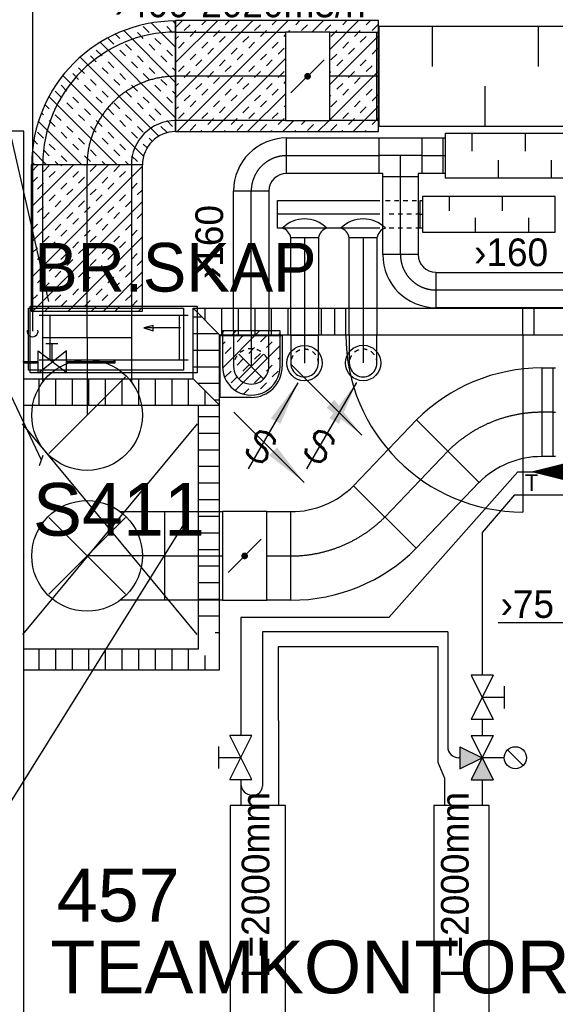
# Model space of a CAD drawing. Header units: millimetres. Extents: x 0 to 83130, y 0 to 53088.
# Tile 3 of 105: x 12462 to 14881, y 8595 to 13042. Entities that reach past the tile are written whole.
import ezdxf
from ezdxf.enums import TextEntityAlignment as Align

# ---------------------------------------------------------------- set-up
doc = ezdxf.new("R2010")
doc.units = ezdxf.units.MM
doc.header["$LTSCALE"] = 50
doc.header["$MEASUREMENT"] = 0
doc.header["$PDMODE"] = 1
for name, pattern in [('2V-CENT', [23, 20, -1.5, 0, -1.5]), ('V-GOMD', [0.8, 0.4, -0.4]), ('V-KU', [2, 1, 1]), ('V-KV', [2, 1, 1]), ('V-V', [2, 1, 1])]:
    doc.linetypes.add(name, pattern=pattern)
doc.layers.get('0').update_dxf_attribs({"linetype": 'CONTINUOUS'})
for name, color, linetype in [('20604A200D001$0$832 Rominfo', 7, 'CONTINUOUS'), ('20604A200D001$0$A12-HEL4', 251, 'CONTINUOUS'), ('20604A200D001$0$A24-HEL1', 251, 'CONTINUOUS'), ('20604A200D001$0$A24-HEL2', 251, 'CONTINUOUS'), ('20604A200D001$0$A24-SKR1', 251, 'CONTINUOUS'), ('20604A200D001$0$ATXT-HEL1', 7, 'CONTINUOUS'), ('V060-', 3, 'CONTINUOUS'), ('V061-', 1, 'CONTINUOUS'), ('V070-', 3, 'CONTINUOUS'), ('V080', 1, 'CONTINUOUS'), ('V080-', 3, 'CONTINUOUS'), ('V081', 1, 'CONTINUOUS'), ('V091-', 1, 'CONTINUOUS'), ('V110', 1, 'CONTINUOUS'), ('V110-', 6, 'CONTINUOUS'), ('V111', 3, 'CONTINUOUS'), ('V111-', 1, 'CONTINUOUS'), ('xref', 7, 'CONTINUOUS')]:
    doc.layers.add(name, color=color, linetype=linetype)
doc.styles.add('20604A200D001$0$Arial', font='arial.ttf', dxfattribs={"height": 238.125})
doc.styles.add('20604A200D001$0$Standard', font='txt')
doc.styles.add('FISO', font='fiso')
doc.styles.add('ISO', font='ISO')
doc.styles.add('SIMPLEX', font='SIMPLEX')

# ---------------------------------------------------------------- blocks, each defined once
blk = doc.blocks.new('CBOJ90_PB', base_point=(86107, 31352))
at = {"color": 0, "linetype": 'ByBlock'}
blk.add_arc((86106, 31353), 1, 270, 360, dxfattribs=at)
blk = doc.blocks.new('KBOJ90_PB', base_point=(86107, 31352))
at = {"color": 0, "linetype": 'ByBlock'}
for p, q in [((86106.5, 31353), (86107.5, 31353)), ((86106, 31352.5), (86106, 31351.5))]:
    blk.add_line(p, q, dxfattribs=at)
for radius in [1.5, 0.5]:
    blk.add_arc((86106, 31353), radius, 270, 360, dxfattribs=at)
blk = doc.blocks.new('3BOJ90_PB', base_point=(86107, 31352))
for p in [(86107, 31353), (86106, 31352)]:
    blk.add_point(p)
at = {"color": 1, "linetype": '2V-CENT'}
blk.add_blockref('CBOJ90_PB', (86107, 31352), dxfattribs=at)
at = {"color": 0, "linetype": 'ByBlock'}
blk.add_blockref('KBOJ90_PB', (86107, 31352), dxfattribs=at)
at = {"style": 'ISO', "flags": 3}
blk.add_attdef('0', (86107, 31352), '', height=1, dxfattribs=at)
blk = doc.blocks.new('A504')
at = {"color": 0}
for p, q in [((-378.8, -15.3), (375.3, -15.3)), ((-378.8, -317), (-378.8, -15.3)), ((339.2, -115.3), (208.5, -14.7)), ((211.2, -115), (338.4, -14.3)), ((211.2, -17.1), (211.2, -115)), ((339.2, -14.7), (339.2, -115.3)), ((375.3, -15.3), (375.3, -317)), ((-338.6, -72.7), (335, -72.7)), ((-298.4, -72.7), (-298.4, -273.9)), ((-6.1, -73.1), (-6.1, -59.1)), ((-6.1, -59.1), (211.2, -59.1)), ((-1.8, -72.7), (-1.8, -64.7)), ((-1.8, -64.7), (211.2, -64.7)), ((275.8, -67.5), (275.8, -145.8)), ((284.8, -72.7), (284.8, -273.9)), ((338.4, -59.1), (406.9, -59.1)), ((338.4, -64.7), (408.9, -64.7)), ((250.3, -145.8), (305.1, -145.8)), ((-303.7, -218.5), (-137.3, -218.5)), ((-137.3, -218.5), (-180.4, -204.6)), ((-180.4, -204.6), (-180.4, -229.7)), ((-180.4, -229.7), (-137.3, -218.5)), ((-338.6, -273.9), (335, -273.9)), ((375.3, -317), (-378.8, -317))]:
    blk.add_line(p, q, dxfattribs=at)
blk = doc.blocks.new('V420', base_point=(455, 404.5))
blk.add_line((455, 404.5), (464, 404.5))
blk.add_solid([(455, 404.5), (459, 405), (459, 404)])
blk = doc.blocks.new('V421', base_point=(455.5, 404.5))
at = {"rotation": 180}
blk.add_blockref('V420', (464.5, 404.5), dxfattribs=at)
blk = doc.blocks.new('TLCG90', base_point=(0, 5))
at = {"color": 1, "linetype": 'V-GOMD'}
for p, q in [((-0.346, 5.346), (0.346, 4.654)), ((-0.346, 4.654), (0.346, 5.346))]:
    blk.add_line(p, q, dxfattribs=at)
blk = doc.blocks.new('CBOJ90_NB', base_point=(86107.402, 31352.24))
at = {"color": 0, "linetype": 'ByBlock'}
blk.add_line((86106.402, 31352.24), (86107.402, 31352.24), dxfattribs=at)
blk = doc.blocks.new('CTXK_A', base_point=(16255, 22602.5))
at = {"color": 0, "linetype": 'ByBlock'}
blk.add_line((16255.5, 22602.5), (16255, 22602.5), dxfattribs=at)
blk = doc.blocks.new('KTXK_A', base_point=(16255, 22602.5))
at = {"color": 0, "linetype": 'ByBlock'}
for p, q in [((16255, 22603), (16255.5, 22603)), ((16255.5, 22603), (16255.5, 22602)), ((16255.5, 22602), (16255, 22602))]:
    blk.add_line(p, q, dxfattribs=at)
blk = doc.blocks.new('3TXK_A', base_point=(16255, 22602.5))
blk.add_point((16255.5, 22602.5))
at = {"color": 0, "linetype": 'ByBlock'}
blk.add_blockref('KTXK_A', (16255, 22602.5), dxfattribs=at)
at = {"color": 1, "linetype": '2V-CENT'}
blk.add_blockref('CTXK_A', (16255, 22602.5), dxfattribs=at)
at = {"style": 'ISO', "flags": 3}
blk.add_attdef('0', (16255, 22602.5), '', height=1, dxfattribs=at)
blk = doc.blocks.new('CTK_S', base_point=(16255, 22600))
at = {"color": 0, "linetype": 'ByBlock'}
blk.add_line((16255.5, 22600), (16255, 22600), dxfattribs=at)
blk = doc.blocks.new('KTK_S', base_point=(16255, 22600))
at = {"color": 0, "linetype": 'ByBlock'}
blk.add_circle((16255, 22600), 0.5, dxfattribs=at)
blk = doc.blocks.new('3TK_S', base_point=(16255, 22600))
at = {"color": 0, "linetype": 'ByBlock'}
blk.add_blockref('KTK_S', (16255, 22600), dxfattribs=at)
at = {"color": 1, "linetype": '2V-CENT'}
blk.add_blockref('CTK_S', (16255, 22600), dxfattribs=at)
at = {"style": 'ISO', "flags": 3}
blk.add_attdef('0', (16255, 22600), '', height=1, dxfattribs=at)
blk = doc.blocks.new('FLC90', base_point=(0, 5))
at = {"color": 1}
blk.add_line((-0.3462, 4.6538), (0.3462, 5.3462), dxfattribs=at)
blk = doc.blocks.new('TLC90', base_point=(0, 4))
at = {"color": 1}
for p, q in [((-0.3462, 4.3462), (0.3462, 3.6538)), ((-0.3462, 3.6538), (0.3462, 4.3462))]:
    blk.add_line(p, q, dxfattribs=at)
blk = doc.blocks.new('CBOJ45_P', base_point=(16236.061, 22619.837))
at = {"color": 0, "linetype": 'ByBlock'}
blk.add_arc((16235.44, 22621.337, 0.686), 1.5, 270, 315, dxfattribs=at)
blk = doc.blocks.new('KBOJ45_P', base_point=(16236.061, 22619.837))
at = {"color": 0, "linetype": 'ByBlock'}
for p, q in [((16236.147, 22620.63), (16236.854, 22619.923)), ((16235.44, 22619.337, 0.686), (16235.44, 22620.337, 0.686))]:
    blk.add_line(p, q, dxfattribs=at)
for radius in [1, 2]:
    blk.add_arc((16235.44, 22621.337, 0.686), radius, 270, 315, dxfattribs=at)
blk = doc.blocks.new('3BOJ45_P', base_point=(16236.061, 22619.837))
for p in [(16236.501, 22620.276), (16235.44, 22619.837)]:
    blk.add_point(p)
at = {"color": 0, "linetype": 'ByBlock'}
blk.add_blockref('KBOJ45_P', (16236.061, 22619.837), dxfattribs=at)
at = {"color": 1, "linetype": '2V-CENT'}
blk.add_blockref('CBOJ45_P', (16236.061, 22619.837), dxfattribs=at)
at = {"style": 'ISO', "flags": 3}
blk.add_attdef('0', (16236.061, 22619.837), '', height=1, dxfattribs=at)
blk = doc.blocks.new('C3A', base_point=(16246, 22590.5))
at = {"color": 0, "linetype": 'ByBlock'}
blk.add_line((16247, 22590.5), (16246, 22590.5), dxfattribs=at)
blk = doc.blocks.new('K3A', base_point=(16246, 22590.5))
at = {"color": 0, "linetype": 'ByBlock'}
for p, q in [((16246, 22591), (16247, 22591)), ((16247, 22591), (16247, 22590)), ((16247, 22590), (16246, 22590))]:
    blk.add_line(p, q, dxfattribs=at)
blk = doc.blocks.new('33A', base_point=(16246, 22590.5))
blk.add_point((16247, 22590.5))
at = {"color": 0, "linetype": 'ByBlock'}
blk.add_blockref('K3A', (16246, 22590.5), dxfattribs=at)
at = {"color": 1, "linetype": '2V-CENT'}
blk.add_blockref('C3A', (16246, 22590.5), dxfattribs=at)
at = {"style": 'SIMPLEX', "flags": 3}
blk.add_attdef('0', (16246, 22590.5), '', height=1, dxfattribs=at)
blk = doc.blocks.new('KSP_P', base_point=(16239.5, 22597.5))
at = {"color": 0, "linetype": 'ByBlock'}
for p, q in [((16240, 22598), (16239, 22598)), ((16239, 22598), (16239, 22597)), ((16240, 22597), (16240, 22598)), ((16239, 22597), (16240, 22597))]:
    blk.add_line(p, q, dxfattribs=at)
blk = doc.blocks.new('2SP_P', base_point=(16239.5, 22597.5))
for p in [(16239, 22597.5), (16240, 22597.5)]:
    blk.add_point(p)
at = {"color": 0, "linetype": 'ByBlock'}
blk.add_blockref('KSP_P', (16239.5, 22597.5), dxfattribs=at)
at = {"style": 'SIMPLEX', "flags": 3}
blk.add_attdef('0', (16239.5, 22597.5), '', height=1, dxfattribs=at)
blk = doc.blocks.new('SPJALL', base_point=(16229, 22594))
at = {"color": 1}
blk.add_line((16228.625, 22593.625), (16229.375, 22594.375), dxfattribs=at)
at = {"color": 1, "const_width": 0.075}
blk.add_lwpolyline([(16229, 22594.0375, -1), (16229, 22593.9625, -1), (16229, 22594.0375, -1)], format="xyb", dxfattribs=at)
blk = doc.blocks.new('CTK_P', base_point=(16236.144, 22620.378))
at = {"color": 0, "linetype": 'ByBlock'}
for p, q in [((16236.144, 22620.978), (16236.144, 22620.378)), ((16235.544, 22620.378), (16236.744, 22620.378))]:
    blk.add_line(p, q, dxfattribs=at)
blk = doc.blocks.new('KTK_P', base_point=(16236.144, 22620.378))
at = {"color": 0, "linetype": 'ByBlock'}
for p, q in [((16235.544, 22620.878), (16235.644, 22620.878)), ((16235.544, 22619.878), (16235.544, 22620.878)), ((16235.644, 22620.978), (16236.644, 22620.978)), ((16235.644, 22620.878), (16235.644, 22620.978)), ((16236.644, 22620.978), (16236.644, 22620.878)), ((16236.644, 22620.878), (16236.744, 22620.878)), ((16236.744, 22620.878), (16236.744, 22619.878)), ((16236.744, 22619.878), (16235.544, 22619.878))]:
    blk.add_line(p, q, dxfattribs=at)
blk = doc.blocks.new('3TK_P', base_point=(16236.144, 22620.378))
for p in [(16236.144, 22620.978), (16235.544, 22620.378), (16236.744, 22620.378)]:
    blk.add_point(p)
at = {"color": 1, "linetype": '2V-CENT'}
blk.add_blockref('CTK_P', (16236.144, 22620.378), dxfattribs=at)
at = {"color": 0, "linetype": 'ByBlock'}
blk.add_blockref('KTK_P', (16236.144, 22620.378), dxfattribs=at)
at = {"style": 'ISO', "flags": 3}
blk.add_attdef('0', (16236.144, 22620.378), '', height=1, dxfattribs=at)
blk = doc.blocks.new('LD_P')
for p, q in [((-0.5, 0.5), (-0.5, -0.5)), ((0.5, 0.5), (-0.5, 0.5)), ((0.5, -0.5), (0.5, 0.5)), ((-0.5, -0.5), (0.5, -0.5))]:
    blk.add_line(p, q)
at = {"color": 1}
for p, q in [((-0.3, 0.5), (-0.3, 0.1)), ((0.1, 0.5), (0.1, 0.1)), ((-0.1, -0.5), (-0.1, -0.1)), ((0.3, -0.5), (0.3, -0.1))]:
    blk.add_line(p, q, dxfattribs=at)
blk = doc.blocks.new('CIRC_P', base_point=(16254, 22587))
blk.add_circle((16254, 22587), 0.5)
blk = doc.blocks.new('V422', base_point=(16230, 22585))
blk.add_blockref('V420', (16230, 22585))
at = {"style": 'SIMPLEX'}
blk.add_text('s', height=4, rotation=90, dxfattribs=at).set_placement((16238, 22585), align=Align.CENTER)
blk = doc.blocks.new('K1A', base_point=(16237, 22591.5))
at = {"color": 0, "linetype": 'ByBlock'}
blk.add_line((16237, 22592), (16237, 22591), dxfattribs=at)
blk = doc.blocks.new('21A', base_point=(16237, 22591.5))
blk.add_point((16237, 22591.5))
at = {"color": 0, "linetype": 'ByBlock'}
blk.add_blockref('K1A', (16237, 22591.5), dxfattribs=at)
at = {"style": 'SIMPLEX', "flags": 3}
blk.add_attdef('0', (16237, 22591.5), '', height=1, dxfattribs=at)
blk = doc.blocks.new('*X182')
at = {"color": 0}
for p, q in [((13377.8, 11627.8), (13386.2, 11636.1)), ((13378.1, 11468.9), (13545.3, 11636.1)), ((13417.4, 11614.2), (13439.3, 11636.1)), ((13443.9, 11587.7), (13470.4, 11614.2)), ((13549.9, 11587.7), (13576.5, 11614.2)), ((13629.5, 11614.2), (13637.8, 11622.6)), ((13377.8, 11574.7), (13390.8, 11587.7)), ((13436, 11367.8), (13637.8, 11569.6)), ((13576.5, 11561.2), (13603, 11587.7)), ((13390.8, 11534.7), (13417.4, 11561.2)), ((13496.9, 11534.7), (13523.4, 11561.2)), ((13523.4, 11508.2), (13549.9, 11534.7)), ((13443.9, 11481.6), (13470.4, 11508.2)), ((13470.4, 11455.1), (13496.9, 11481.6)), ((13576.5, 11455.1), (13603, 11481.6)), ((13629.5, 11508.2), (13637.8, 11516.5)), ((13390.8, 11428.6), (13417.4, 11455.1)), ((13603, 11428.6), (13629.5, 11455.1)), ((13417.4, 11402.1), (13443.9, 11428.6)), ((13523.4, 11402.1), (13549.9, 11428.6)), ((13549.9, 11375.6), (13576.5, 11402.1)), ((13472.4, 11351.1), (13496.9, 11375.6)), ((13521.2, 11346.8), (13523.4, 11349.1))]:
    blk.add_line(p, q, dxfattribs=at)
blk = doc.blocks.new('*X127')
at = {"color": 0}
for p, q in [((3247, 47052.3), (3261.3, 47066.6)), ((3247, 46999.2), (3311.3, 47063.5)), ((3341.1, 47040.3), (3358, 47057.2)), ((3247, 46840.1), (3443.3, 47036.4)), ((3288, 46987.2), (3314.6, 47013.8)), ((3367.6, 47013.8), (3394.1, 47040.3)), ((3473.7, 47013.8), (3482.5, 47022.6)), ((3500.2, 46987.2), (3519.7, 47006.8)), ((3247, 46681), (3555.1, 46989.1)), ((3247, 46946.2), (3261.5, 46960.7)), ((3314.6, 46960.7), (3341.1, 46987.2)), ((3420.6, 46960.7), (3447.1, 46987.2)), ((3447.1, 46934.2), (3473.7, 46960.7)), ((3553.2, 46934.2), (3579.7, 46960.7)), ((3261.5, 46907.7), (3288, 46934.2)), ((3286.5, 46561.4), (3651, 46925.9)), ((3367.6, 46907.7), (3394.1, 46934.2)), ((3579.7, 46907.7), (3606.2, 46934.2)), ((3314.6, 46854.7), (3341.1, 46881.2)), ((3394.1, 46881.2), (3420.6, 46907.7)), ((3500.2, 46881.2), (3526.7, 46907.7)), ((3526.7, 46854.7), (3553.2, 46881.2)), ((3632.8, 46854.7), (3659.3, 46881.2)), ((3261.5, 46801.6), (3288, 46828.1)), ((3341.1, 46828.1), (3367.6, 46854.7)), ((3376.5, 46492.4), (3732.8, 46848.6)), ((3447.1, 46828.1), (3473.7, 46854.7)), ((3473.7, 46801.6), (3500.2, 46828.1)), ((3579.7, 46801.6), (3606.2, 46828.1)), ((3659.3, 46828.1), (3685.8, 46854.7)), ((3288, 46775.1), (3314.6, 46801.6)), ((3394.1, 46775.1), (3420.6, 46801.6)), ((3606.2, 46775.1), (3632.8, 46801.6)), ((3712.3, 46775.1), (3738.8, 46801.6)), ((3247, 46734.1), (3261.5, 46748.6)), ((3341.1, 46722.1), (3367.6, 46748.6)), ((3420.6, 46748.6), (3447.1, 46775.1)), ((3460, 46416.7), (3800.6, 46757.3)), ((3526.7, 46748.6), (3553.2, 46775.1)), ((3553.2, 46722.1), (3579.7, 46748.6)), ((3659.3, 46722.1), (3685.8, 46748.6)), ((3738.8, 46748.6), (3765.3, 46775.1)), ((3288, 46669), (3314.6, 46695.6)), ((3367.6, 46695.6), (3394.1, 46722.1)), ((3473.7, 46695.6), (3500.2, 46722.1)), ((3500.2, 46669), (3526.7, 46695.6)), ((3606.2, 46669), (3632.8, 46695.6)), ((3685.8, 46695.6), (3712.3, 46722.1)), ((3791.9, 46695.6), (3818.4, 46722.1)), ((3314.6, 46642.5), (3341.1, 46669)), ((3420.6, 46642.5), (3447.1, 46669)), ((3619.1, 46416.7), (3853.3, 46651)), ((3632.8, 46642.5), (3659.3, 46669)), ((3738.8, 46642.5), (3765.3, 46669)), ((3818.4, 46669), (3837.6, 46688.2)), ((3247, 46628), (3261.5, 46642.5)), ((3261.5, 46589.5), (3288, 46616)), ((3367.6, 46589.5), (3394.1, 46616)), ((3447.1, 46616), (3473.7, 46642.5)), ((3553.2, 46616), (3579.7, 46642.5)), ((3579.7, 46589.5), (3606.2, 46616)), ((3685.8, 46589.5), (3712.3, 46616)), ((3765.3, 46616), (3791.9, 46642.5)), ((3323.7, 46545.6), (3341.1, 46563)), ((3394.1, 46563), (3420.6, 46589.5)), ((3500.2, 46563), (3526.7, 46589.5)), ((3526.7, 46536.5), (3553.2, 46563)), ((3632.8, 46536.5), (3659.3, 46563)), ((3712.3, 46563), (3738.8, 46589.5)), ((3818.4, 46563), (3844.9, 46589.5)), ((3844.9, 46536.5), (3871.4, 46563)), ((3353.5, 46522.4), (3367.6, 46536.5)), ((3447.1, 46509.9), (3473.7, 46536.5)), ((3659.3, 46509.9), (3685.8, 46536.5)), ((3765.3, 46509.9), (3791.9, 46536.5)), ((3778.2, 46416.7), (3887.7, 46526.2)), ((3394.1, 46456.9), (3420.6, 46483.4)), ((3473.7, 46483.4), (3500.2, 46509.9)), ((3579.7, 46483.4), (3606.2, 46509.9)), ((3606.2, 46456.9), (3632.8, 46483.4)), ((3712.3, 46456.9), (3738.8, 46483.4)), ((3791.9, 46483.4), (3818.4, 46509.9)), ((3420.6, 46430.4), (3447.1, 46456.9)), ((3526.7, 46430.4), (3553.2, 46456.9)), ((3566.1, 46416.7), (3579.7, 46430.4)), ((3672.1, 46416.7), (3685.8, 46430.4)), ((3738.8, 46430.4), (3765.3, 46456.9)), ((3844.9, 46430.4), (3871.4, 46456.9)), ((3884.3, 46416.7), (3896.9, 46429.4))]:
    blk.add_line(p, q, dxfattribs=at)
blk = doc.blocks.new('*X185')
at = {"color": 0}
for p, q in [((13166.3, 12689), (13515.8, 13038.5)), ((13166.3, 12848.1), (13356.7, 13038.5)), ((13166.3, 13007.2), (13197.6, 13038.5)), ((13172.8, 12536.4), (13674.9, 13038.5)), ((13284.8, 13019.6), (13303.7, 13038.5)), ((13390.8, 13019.6), (13409.7, 13038.5)), ((13603, 13019.6), (13621.9, 13038.5)), ((13709, 13019.6), (13727.9, 13038.5)), ((13781.9, 12986.4), (13834, 13038.5)), ((13862.5, 12907.9), (13993.1, 13038.5)), ((13921.2, 13019.6), (13940.1, 13038.5)), ((14027.2, 13019.6), (14046.1, 13038.5)), ((13205.2, 12993.1), (13231.7, 13019.6)), ((13231.7, 12966.6), (13258.3, 12993.1)), ((13337.8, 12966.6), (13364.3, 12993.1)), ((13417.4, 12993.1), (13443.9, 13019.6)), ((13523.4, 12993.1), (13549.9, 13019.6)), ((13549.9, 12966.6), (13576.5, 12993.1)), ((13675.9, 12986.4), (13682.5, 12993.1)), ((13735.5, 12993.1), (13762.1, 13019.6)), ((13841.6, 12993.1), (13868.1, 13019.6)), ((13868.1, 12966.6), (13894.6, 12993.1)), ((13974.2, 12966.6), (14000.7, 12993.1)), ((14053.7, 12993.1), (14080.3, 13019.6)), ((13166.3, 12954.2), (13178.7, 12966.6)), ((13364.3, 12940.1), (13390.8, 12966.6)), ((13470.4, 12940.1), (13496.9, 12966.6)), ((13656, 12966.6), (13662.5, 12973)), ((13862.5, 12748.8), (14082.8, 12969.1)), ((14000.7, 12940.1), (14027.2, 12966.6)), ((13178.7, 12913.5), (13205.2, 12940.1)), ((13284.8, 12913.5), (13311.3, 12940.1)), ((13311.3, 12887), (13337.8, 12913.5)), ((13417.4, 12887), (13443.9, 12913.5)), ((13496.9, 12913.5), (13523.4, 12940.1)), ((13603, 12913.5), (13629.5, 12940.1)), ((13629.5, 12887), (13656, 12913.5)), ((13921.2, 12913.5), (13947.7, 12940.1)), ((13947.7, 12887), (13974.2, 12913.5)), ((14053.7, 12887), (14080.3, 12913.5)), ((13231.7, 12860.5), (13258.3, 12887)), ((13258.3, 12834), (13284.8, 12860.5)), ((13331.9, 12536.4), (13662.5, 12867)), ((13364.3, 12834), (13390.8, 12860.5)), ((13443.9, 12860.5), (13470.4, 12887)), ((13549.9, 12860.5), (13576.5, 12887)), ((13576.5, 12834), (13603, 12860.5)), ((13868.1, 12860.5), (13894.6, 12887)), ((13894.6, 12834), (13921.2, 12860.5)), ((14000.7, 12834), (14027.2, 12860.5)), ((14080.3, 12860.5), (14082.8, 12863)), ((13178.7, 12807.5), (13205.2, 12834)), ((13205.2, 12781), (13231.7, 12807.5)), ((13311.3, 12781), (13337.8, 12807.5)), ((13390.8, 12807.5), (13417.4, 12834)), ((13496.9, 12807.5), (13523.4, 12834)), ((13523.4, 12781), (13549.9, 12807.5)), ((13629.5, 12781), (13656, 12807.5)), ((13862.5, 12589.7), (14082.8, 12810)), ((13862.5, 12801.8), (13868.1, 12807.5)), ((13947.7, 12781), (13974.2, 12807.5)), ((14027.2, 12807.5), (14053.7, 12834)), ((13337.8, 12754.4), (13364.3, 12781)), ((13443.9, 12754.4), (13470.4, 12781)), ((13974.2, 12754.4), (14000.7, 12781)), ((13166.3, 12742), (13178.7, 12754.4)), ((13258.3, 12727.9), (13284.8, 12754.4)), ((13284.8, 12701.4), (13311.3, 12727.9)), ((13390.8, 12701.4), (13417.4, 12727.9)), ((13470.4, 12727.9), (13496.9, 12754.4)), ((13576.5, 12727.9), (13603, 12754.4)), ((13603, 12701.4), (13629.5, 12727.9)), ((13656, 12754.4), (13662.5, 12760.9)), ((13894.6, 12727.9), (13921.2, 12754.4)), ((13921.2, 12701.4), (13947.7, 12727.9)), ((14027.2, 12701.4), (14053.7, 12727.9)), ((14080.3, 12754.4), (14082.8, 12757)), ((13205.2, 12674.9), (13231.7, 12701.4)), ((13231.7, 12648.4), (13258.3, 12674.9)), ((13337.8, 12648.4), (13364.3, 12674.9)), ((13417.4, 12674.9), (13443.9, 12701.4)), ((13491, 12536.4), (13662.5, 12707.9)), ((13523.4, 12674.9), (13549.9, 12701.4)), ((13549.9, 12648.4), (13576.5, 12674.9)), ((13862.5, 12695.7), (13868.1, 12701.4)), ((13868.1, 12648.4), (13894.6, 12674.9)), ((13974.2, 12648.4), (14000.7, 12674.9)), ((14053.7, 12674.9), (14080.3, 12701.4)), ((13166.3, 12636), (13178.7, 12648.4)), ((13364.3, 12621.9), (13390.8, 12648.4)), ((13470.4, 12621.9), (13496.9, 12648.4)), ((13656, 12648.4), (13662.5, 12654.8)), ((13968.3, 12536.4), (14082.8, 12650.9)), ((14000.7, 12621.9), (14027.2, 12648.4)), ((13178.7, 12595.3), (13205.2, 12621.9)), ((13284.8, 12595.3), (13311.3, 12621.9)), ((13311.3, 12568.8), (13337.8, 12595.3)), ((13417.4, 12568.8), (13443.9, 12595.3)), ((13496.9, 12595.3), (13523.4, 12621.9)), ((13603, 12595.3), (13629.5, 12621.9)), ((13629.5, 12568.8), (13656, 12595.3)), ((13650.1, 12536.4), (13700.1, 12586.4)), ((13735.5, 12568.8), (13753.2, 12586.4)), ((13809.2, 12536.4), (13859.2, 12586.4)), ((13921.2, 12595.3), (13947.7, 12621.9)), ((13947.7, 12568.8), (13974.2, 12595.3)), ((14053.7, 12568.8), (14080.3, 12595.3)), ((13231.7, 12542.3), (13258.3, 12568.8)), ((13278.9, 12536.4), (13284.8, 12542.3)), ((13385, 12536.4), (13390.8, 12542.3)), ((13443.9, 12542.3), (13470.4, 12568.8)), ((13549.9, 12542.3), (13576.5, 12568.8)), ((13597.1, 12536.4), (13603, 12542.3)), ((13703.2, 12536.4), (13709, 12542.3)), ((13762.1, 12542.3), (13788.6, 12568.8)), ((13868.1, 12542.3), (13894.6, 12568.8)), ((13915.3, 12536.4), (13921.2, 12542.3)), ((14021.4, 12536.4), (14027.2, 12542.3)), ((14080.3, 12542.3), (14082.8, 12544.8))]:
    blk.add_line(p, q, dxfattribs=at)
blk = doc.blocks.new('*X186')
at = {"color": 0}
for p, q in [((12513.2, 12035.9), (12863.7, 12386.4)), ((12513.2, 12195), (12704.6, 12386.4)), ((12513.2, 12354.1), (12545.5, 12386.4)), ((12513.2, 11876.8), (13016.3, 12379.9)), ((12568.8, 12356.7), (12595.3, 12383.2)), ((12648.4, 12383.2), (12651.6, 12386.4)), ((12754.4, 12383.2), (12757.7, 12386.4)), ((12781, 12356.7), (12807.5, 12383.2)), ((12887, 12356.7), (12913.5, 12383.2)), ((12966.6, 12383.2), (12969.8, 12386.4)), ((12515.8, 12303.7), (12542.3, 12330.2)), ((12595.3, 12330.2), (12621.9, 12356.7)), ((12701.4, 12330.2), (12727.9, 12356.7)), ((12727.9, 12303.7), (12754.4, 12330.2)), ((12834, 12303.7), (12860.5, 12330.2)), ((12913.5, 12330.2), (12940.1, 12356.7)), ((12542.3, 12277.1), (12568.8, 12303.7)), ((12648.4, 12277.1), (12674.9, 12303.7)), ((12674.9, 12250.6), (12701.4, 12277.1)), ((12781, 12250.6), (12807.5, 12277.1)), ((12860.5, 12277.1), (12887, 12303.7)), ((12966.6, 12277.1), (12993.1, 12303.7)), ((12993.1, 12250.6), (13016.3, 12273.8)), ((12513.2, 12248), (12515.8, 12250.6)), ((12595.3, 12224.1), (12621.9, 12250.6)), ((12807.5, 12224.1), (12834, 12250.6)), ((12913.5, 12224.1), (12940.1, 12250.6)), ((12520.4, 11724.9), (13016.3, 12220.8)), ((12542.3, 12171.1), (12568.8, 12197.6)), ((12621.9, 12197.6), (12648.4, 12224.1)), ((12727.9, 12197.6), (12754.4, 12224.1)), ((12754.4, 12171.1), (12781, 12197.6)), ((12860.5, 12171.1), (12887, 12197.6)), ((12940.1, 12197.6), (12966.6, 12224.1)), ((12513.2, 12142), (12515.8, 12144.6)), ((12568.8, 12144.6), (12595.3, 12171.1)), ((12674.9, 12144.6), (12701.4, 12171.1)), ((12701.4, 12118), (12727.9, 12144.6)), ((12807.5, 12118), (12834, 12144.6)), ((12887, 12144.6), (12913.5, 12171.1)), ((12993.1, 12144.6), (13016.3, 12167.8)), ((12515.8, 12091.5), (12542.3, 12118)), ((12621.9, 12091.5), (12648.4, 12118)), ((12834, 12091.5), (12860.5, 12118)), ((12940.1, 12091.5), (12966.6, 12118)), ((12568.8, 12038.5), (12595.3, 12065)), ((12648.4, 12065), (12674.9, 12091.5)), ((12679.5, 11724.9), (13016.3, 12061.7)), ((12754.4, 12065), (12781, 12091.5)), ((12781, 12038.5), (12807.5, 12065)), ((12887, 12038.5), (12913.5, 12065)), ((12966.6, 12065), (12993.1, 12091.5)), ((12515.8, 11985.5), (12542.3, 12012)), ((12595.3, 12012), (12621.9, 12038.5)), ((12701.4, 12012), (12727.9, 12038.5)), ((12727.9, 11985.5), (12754.4, 12012)), ((12834, 11985.5), (12860.5, 12012)), ((12913.5, 12012), (12940.1, 12038.5)), ((12542.3, 11958.9), (12568.8, 11985.5)), ((12648.4, 11958.9), (12674.9, 11985.5)), ((12860.5, 11958.9), (12887, 11985.5)), ((12966.6, 11958.9), (12993.1, 11985.5)), ((12513.2, 11929.9), (12515.8, 11932.4)), ((12595.3, 11905.9), (12621.9, 11932.4)), ((12674.9, 11932.4), (12701.4, 11958.9)), ((12781, 11932.4), (12807.5, 11958.9)), ((12807.5, 11905.9), (12834, 11932.4)), ((12913.5, 11905.9), (12940.1, 11932.4)), ((12993.1, 11932.4), (13016.3, 11955.6)), ((12542.3, 11852.9), (12568.8, 11879.4)), ((12621.9, 11879.4), (12648.4, 11905.9)), ((12727.9, 11879.4), (12754.4, 11905.9)), ((12754.4, 11852.9), (12781, 11879.4)), ((12838.6, 11724.9), (13016.3, 11902.6)), ((12860.5, 11852.9), (12887, 11879.4)), ((12940.1, 11879.4), (12966.6, 11905.9)), ((12568.8, 11826.4), (12595.3, 11852.9)), ((12674.9, 11826.4), (12701.4, 11852.9)), ((12887, 11826.4), (12913.5, 11852.9)), ((12993.1, 11826.4), (13016.3, 11849.6)), ((12513.2, 11823.8), (12515.8, 11826.4)), ((12515.8, 11773.3), (12542.3, 11799.8)), ((12621.9, 11773.3), (12648.4, 11799.8)), ((12701.4, 11799.8), (12727.9, 11826.4)), ((12807.5, 11799.8), (12834, 11826.4)), ((12834, 11773.3), (12860.5, 11799.8)), ((12940.1, 11773.3), (12966.6, 11799.8)), ((12573.5, 11724.9), (12595.3, 11746.8)), ((12648.4, 11746.8), (12674.9, 11773.3)), ((12754.4, 11746.8), (12781, 11773.3)), ((12785.6, 11724.9), (12807.5, 11746.8)), ((12891.7, 11724.9), (12913.5, 11746.8)), ((12966.6, 11746.8), (12993.1, 11773.3)), ((12997.7, 11724.9), (13016.3, 11743.5))]:
    blk.add_line(p, q, dxfattribs=at)
blk = doc.blocks.new('20604A200D001')
at = {"layer": '20604A200D001$0$A12-HEL4', "color": 7}
for points in [[(27949.5, 10208), (27799.5, 10208)], [(27949.5, 4168), (27949.5, 10208)]]:
    blk.add_lwpolyline(points, dxfattribs=at)
at = {"layer": '20604A200D001$0$A24-HEL1', "color": 7}
for points in [[(28733.5, 8885.5), (27943.5, 7935.5)], [(28733.5, 7935.5), (27943.5, 8885.5)]]:
    blk.add_lwpolyline(points, dxfattribs=at)
at = {"layer": '20604A200D001$0$A24-HEL2', "color": 7}
for points in [[(28714.5, 9408), (29355, 9408)], [(28714.5, 9090), (28714.5, 9408)], [(29355, 9288), (29355, 9408)], [(29355, 9408), (30255, 9408)], [(29405, 9288), (29405, 9408)], [(30205, 9288), (30205, 9408)], [(30255, 9288), (30255, 9408)], [(30255, 9408), (30555, 9408)], [(28834.5, 8970), (28834.5, 9288)], [(28834.5, 9288), (29355, 9288)], [(29355, 9288), (30255, 9288)], [(30205, 9288), (30205, 8488)], [(30255, 9288), (30555, 9288)], [(27949.5, 9090), (28714.5, 9090)], [(27949.5, 8970), (28834.5, 8970)], [(28739.5, 7870), (28739.5, 8970)], [(28834.5, 7775), (28834.5, 8970)], [(27949.5, 7870), (28739.5, 7870)], [(27949.5, 7870), (28739.5, 7870)], [(27949.5, 7775), (28834.5, 7775)]]:
    blk.add_lwpolyline(points, dxfattribs=at)
blk.add_arc((30205, 9288), 800, 180.0001, 270, dxfattribs=at)
at = {"layer": '20604A200D001$0$A24-SKR1', "color": 7}
blk.add_lwpolyline([(27971.1, 9408), (28671.1, 9408), (28671.1, 9128), (27971.1, 9128)], close=True, dxfattribs=at)
for points in [[(28834.5, 9288), (28714.5, 9408)], [(28769.5, 9353), (28769.5, 9408)], [(28844.5, 9288), (28844.5, 9408)], [(28919.5, 9288), (28919.5, 9408)], [(28994.5, 9288), (28994.5, 9408)], [(29069.5, 9288), (29069.5, 9408)], [(29144.5, 9288), (29144.5, 9408)], [(29219.5, 9288), (29219.5, 9408)], [(29294.5, 9288), (29294.5, 9408)], [(28714.5, 9369.4), (28753.1, 9369.4)], [(28714.5, 9294.4), (28828.1, 9294.4)], [(28714.5, 9219.4), (28834.5, 9219.4)], [(28714.5, 9144.4), (28834.5, 9144.4)], [(28019.5, 8970), (28019.5, 9090)], [(28094.5, 8970), (28094.5, 9090)], [(28169.5, 8970), (28169.5, 9090)], [(28244.5, 8970), (28244.5, 9090)], [(28319.5, 8970), (28319.5, 9090)], [(28394.5, 8970), (28394.5, 9090)], [(28469.5, 8970), (28469.5, 9090)], [(28544.5, 8970), (28544.5, 9090)], [(28619.5, 8970), (28619.5, 9090)], [(28694.5, 8970), (28694.5, 9090)], [(28714.5, 9090), (28834.5, 8970)], [(28735.1, 9069.4), (28834.5, 9069.4)], [(28769.5, 8970), (28769.5, 9035)], [(28810.1, 8994.4), (28834.5, 8994.4)], [(28739.5, 8919.4), (28834.5, 8919.4)], [(28739.5, 8844.4), (28834.5, 8844.4)], [(28739.5, 8769.4), (28834.5, 8769.4)], [(28739.5, 8694.4), (28834.5, 8694.4)], [(28739.5, 8619.4), (28834.5, 8619.4)], [(28739.5, 8544.4), (28834.5, 8544.4)], [(28739.5, 8469.4), (28834.5, 8469.4)], [(28739.5, 8394.4), (28834.5, 8394.4)], [(28739.5, 8319.4), (28834.5, 8319.4)], [(28739.5, 8244.4), (28834.5, 8244.4)], [(28739.5, 8169.4), (28834.5, 8169.4)], [(28739.5, 8094.4), (28834.5, 8094.4)], [(28740.1, 8019.4), (28834.5, 8019.4)], [(28815.1, 7944.4), (28834.5, 7944.4)], [(28019.5, 7775), (28019.5, 7870)], [(28094.5, 7775), (28094.5, 7870)], [(28169.5, 7775), (28169.5, 7870)], [(28244.5, 7775), (28244.5, 7870)], [(28319.5, 7775), (28319.5, 7870)], [(28394.5, 7775), (28394.5, 7870)], [(28469.5, 7775), (28469.5, 7870)], [(28544.5, 7775), (28544.5, 7870)], [(28619.5, 7775), (28619.5, 7870)], [(28694.5, 7775), (28694.5, 7870)], [(28769.5, 7775), (28769.5, 7840)]]:
    blk.add_lwpolyline(points, dxfattribs=at)
at = {"layer": '20604A200D001$0$832 Rominfo', "color": 7, "style": '20604A200D001$0$Arial'}
for s, p in [('S411', (27991.1, 8381)), ('457', (28099, 6638.3)), ('TEAMKONTOR', (28069.6, 6314.2))]:
    blk.add_text(s, height=238.12, dxfattribs=at).set_placement(p)
at = {"layer": '20604A200D001$0$ATXT-HEL1', "color": 7, "style": '20604A200D001$0$Standard'}
blk.add_text('BR.SKAP', height=220, dxfattribs=at).set_placement((27997.3, 9483.4))

msp = doc.modelspace()

# ---------------------------------------------------------------- linework, layer by layer
at = {"layer": 'V060-', "color": 1, "linetype": 'Continuous'}
for p, q in [((13166.3, 12536.44), (13166.3, 13036.44)), ((13016.3, 12386.44), (12516.3, 12386.44))]:
    msp.add_line(p, q, dxfattribs=at)
at = {"layer": 'V060-', "linetype": 'Continuous'}
for p, q in [((13166.3, 12986.44), (13662.46, 12986.44)), ((13862.46, 12986.44), (14074.64, 12986.44)), ((13662.46, 12586.44), (13166.3, 12586.44)), ((14074.64, 12586.44), (13862.46, 12586.44)), ((13668.55, 12508, 109), (14086.02, 12508, 109)), ((14278.28, 12508, 109), (14374.65, 12508, 109)), ((12566.3, 11606.68), (12566.73, 12386.08)), ((12966.73, 12386.08), (12966.3, 11606.68)), ((14086.02, 12348, 109), (13668.55, 12348, 109)), ((14102.02, 11982.11, 109), (14102.02, 12332, 109)), ((14262.02, 12332, 109), (14262.02, 11982.11, 109)), ((14374.65, 12348, 109), (14278.28, 12348, 109)), ((13427.85, 11636.13), (13427.85, 12268, 109)), ((13587.85, 12268, 109), (13587.85, 11636.13)), ((13626.34, 12225.59), (14088.84, 12225.59)), ((14088.84, 12100.59), (13626.34, 12100.59)), ((13686.45, 11616.56), (13686.45, 12057.17)), ((13811.45, 12057.17), (13811.45, 11616.56)), ((13950.91, 11616.56), (13950.91, 12057.17)), ((14075.91, 12057.17), (14075.91, 11616.56)), ((14342.02, 11901, 109), (15187.45, 11901, 109)), ((15187.45, 11741, 109), (14342.02, 11741, 109)), ((14820.93, 11469.7), (14871.91, 11469.7)), ((13970.13, 10937.38, 274.58), (14253.9, 11234.42)), ((14871.91, 11069.7), (14820.93, 11069.7)), ((14536.74, 10951.58), (14252.97, 10654.54)), ((13116.3, 10820.22), (13378.19, 10820.22)), ((13578.19, 10820.22), (13687.29, 10820.22)), ((13378.19, 10420.22), (13116.3, 10420.22)), ((13687.29, 10420.22), (13578.19, 10420.22))]:
    msp.add_line(p, q, dxfattribs=at)
at = {"layer": 'V060-', "color": 1, "linetype": '2V-CENT'}
for p, q in [((13662.46, 12786.44), (13166.3, 12786.44)), ((14074.64, 12786.44), (13862.46, 12786.44)), ((13668.55, 12428, 109), (14086.02, 12428, 109)), ((14278.28, 12428, 109), (14374.65, 12428, 109)), ((12766.3, 11606.68), (12766.73, 12386.08)), ((14182.02, 11982.11, 109), (14182.02, 12332, 109)), ((13507.85, 11636.13), (13507.85, 12268, 109)), ((14088.84, 12163.09), (13626.34, 12163.09)), ((13748.95, 12057.17), (13748.95, 11616.56)), ((14013.41, 12057.17), (14013.41, 11616.56)), ((15187.45, 11821, 109), (14342.02, 11821, 109)), ((14871.91, 11269.7), (14820.93, 11269.7)), ((14111.55, 10795.96), (14395.32, 11093)), ((13116.3, 10620.22), (13378.19, 10620.22)), ((13578.19, 10620.22), (13687.29, 10620.22))]:
    msp.add_line(p, q, dxfattribs=at)
at = {"layer": 'V060-', "color": 1, "linetype": 'V-GOMD'}
for p, q in [((14114.84, 12225.59), (14271.46, 12225.59)), ((14271.46, 12163.09), (14114.84, 12163.09)), ((14271.46, 12100.59), (14114.14, 12100.59))]:
    msp.add_line(p, q, dxfattribs=at)
at = {"layer": 'V060-'}
for p, q in [((13811.45, 12057.17), (13686.45, 12057.17)), ((14075.91, 12057.17), (13950.91, 12057.17))]:
    msp.add_line(p, q, dxfattribs=at)
at = {"layer": 'V060-', "color": 1, "linetype": 'ByBlock'}
for p, q in [((13637.85, 11636.13), (13377.85, 11636.13)), ((13377.85, 11636.13), (13377.85, 11476.13)), ((13637.85, 11476.13), (13637.85, 11636.13))]:
    msp.add_line(p, q, dxfattribs=at)
at = {"layer": 'V060-', "linetype": 'ByBlock'}
for p, q in [((13427.85, 11636.13), (13427.85, 11476.13)), ((13587.85, 11476.13), (13587.85, 11636.13)), ((13811.24, 11616.2), (13686.24, 11616.2)), ((13686.24, 11616.2), (13686.24, 11491.2)), ((13811.24, 11491.2), (13811.24, 11616.2)), ((14075.91, 11616.56), (13950.91, 11616.56)), ((13950.91, 11616.56), (13950.91, 11491.56)), ((14075.91, 11491.56), (14075.91, 11616.56))]:
    msp.add_line(p, q, dxfattribs=at)
at = {"layer": 'V060-', "color": 1}
for points in [[(13166.3, 12536.44), (14082.78, 12536.44), (14082.78, 13038.5), (13166.3, 13038.5)], [(13016.3, 12386.44), (12513.21, 12386.44), (12513.21, 11724.93), (13016.3, 11724.93)]]:
    msp.add_lwpolyline(points, close=True, dxfattribs=at)
at = {"layer": 'V060-', "color": 1, "linetype": 'Continuous'}
for radius in [650, 150]:
    msp.add_arc((13166.3, 12386.44), radius, 90, 180, dxfattribs=at)
at = {"layer": 'V060-', "color": 1, "linetype": '2V-CENT'}
msp.add_arc((13166.3, 12386.44), 400, 90, 180, dxfattribs=at)
at = {"layer": 'V060-'}
for centre, radius, start, end in [((13748.95, 11998.97), 142.97, 45.2969, 134.7031), ((14013.41, 11998.97), 142.97, 45.2969, 134.7031), ((13633.52, 12049.16), 53.53, 8.60168, 73.88992), ((13864.37, 12049.16), 53.53, 106.11008, 171.39832), ((13897.98, 12049.16), 53.53, 8.60168, 73.88992), ((14128.83, 12049.16), 53.53, 106.11008, 171.39832)]:
    msp.add_arc(centre, radius, start, end, dxfattribs=at)
at = {"layer": 'V060-', "linetype": 'V-GOMD'}
for centre, radius in [((13507.85, 11476.13), 80), ((13748.74, 11491.2), 62.5), ((14013.41, 11491.56), 62.5)]:
    msp.add_arc(centre, radius, 359.99993, 539.99993, dxfattribs=at)
at = {"layer": 'V060-', "color": 1, "linetype": 'ByBlock'}
msp.add_arc((13507.85, 11476.13), 130, 179.99993, 359.99993, dxfattribs=at)
at = {"layer": 'V060-', "linetype": 'ByBlock'}
for centre, radius in [((13507.85, 11476.13), 80), ((13748.74, 11491.2), 62.5), ((14013.41, 11491.56), 62.5)]:
    msp.add_arc(centre, radius, 179.99993, 359.99993, dxfattribs=at)
at = {"layer": 'V061-'}
for p, q in [((12560.12, 11052.11), (11431.46, 13443.76)), ((12551.55, 11028.62), (12568.69, 11075.59)), ((13208.81, 10773.85), (12128.39, 9041.5))]:
    msp.add_line(p, q, dxfattribs=at)
at = {"layer": 'V070-'}
for p, q in [((13367.85, 11616.13), (13647.85, 11616.13)), ((13367.85, 11336.13), (13367.85, 11616.13)), ((13647.85, 11616.13), (13647.85, 11476.13)), ((13507.85, 11336.13), (13367.85, 11336.13))]:
    msp.add_line(p, q, dxfattribs=at)
msp.add_arc((13507.85, 11476.13), 140, 270, 360, dxfattribs=at)
at = {"layer": 'V080-', "linetype": 'V-KV'}
msp.add_line((12520.02, 13563.76), (12520.02, 11635.08), dxfattribs=at)
at = {"layer": 'V080-', "color": 1}
msp.add_arc((12520.02, 11635.08), 25, 169.30183, 370.69817, dxfattribs=at)
at = {"layer": 'V081'}
msp.add_line((12256.14, 13240.24), (12591.4, 11768.92), dxfattribs=at)
at = {"layer": 'V091-'}
for p, q in [((14855.01, 10318.21), (14622.98, 10318.21)), ((14995.33, 10318.21), (14855.01, 10318.21))]:
    msp.add_line(p, q, dxfattribs=at)
at = {"layer": 'V110'}
for points in [[(13412.58, 9493.7), (13412.58, 7493.7), (13662.58, 7493.7), (13662.58, 9493.7)], [(14332.73, 9493.7), (14332.73, 7493.7), (14582.73, 7493.7), (14582.73, 9493.7)]]:
    msp.add_lwpolyline(points, close=True, dxfattribs=at)
at = {"layer": 'V110-', "linetype": 'V-V'}
for p, q in [((14711.97, 11000.2), (14129.29, 10342.25)), ((14697.23, 10895.46), (14550.79, 10726.02)), ((14129.29, 10342.25), (13461.34, 10342.25)), ((14395.45, 10277.97), (13558.09, 10277.97)), ((14450.79, 9708.52), (14445.45, 9708.52)), ((13518.09, 9540.09), (13511.34, 9540.09))]:
    msp.add_line(p, q, dxfattribs=at)
at = {"layer": 'V110-', "linetype": 'V-KU'}
for p, q in [((14711.97, 11000.2), (26205.55, 11000.2)), ((14697.23, 10895.46), (25471.76, 10895.46)), ((14550.79, 10726.02), (14550.79, 10081.4)), ((13461.34, 10342.25), (13461.34, 9809.77)), ((13558.09, 10277.97), (13558.09, 9580.09)), ((14395.45, 10277.97), (14395.45, 9758.52)), ((13630.64, 9876.63), (13630.64, 10210.84)), ((13630.64, 10210.84), (14351.47, 10210.84)), ((14351.47, 10210.84), (14351.47, 9688.91)), ((13630.64, 9876.63), (13630.64, 9493.7)), ((14550.79, 9881.4), (14550.79, 9808.52)), ((14351.47, 9688.91), (14381.49, 9616.41)), ((13461.34, 9609.77), (13461.34, 9493.7)), ((14381.49, 9616.41), (14381.49, 9493.7)), ((14550.79, 9608.52), (14550.79, 9493.7))]:
    msp.add_line(p, q, dxfattribs=at)
at = {"layer": 'V110-', "color": 1}
for p, q in [((14600.79, 10081.4), (14500.79, 9881.4)), ((14500.79, 10081.4), (14600.79, 9881.4)), ((14600.79, 10081.4), (14500.79, 10081.4)), ((14650.79, 10031.4), (14650.79, 9931.4)), ((14650.79, 9981.4), (14550.79, 9981.4)), ((14600.79, 9881.4), (14500.79, 9881.4)), ((13411.34, 9609.77), (13511.34, 9809.77)), ((13511.34, 9609.77), (13411.34, 9809.77)), ((13511.34, 9809.77), (13411.34, 9809.77)), ((14600.79, 9808.52), (14500.79, 9608.52)), ((14500.79, 9808.52), (14600.79, 9608.52)), ((14500.79, 9808.52), (14600.79, 9808.52)), ((13361.34, 9659.77), (13361.34, 9759.77)), ((14450.79, 9758.52), (14450.79, 9658.52)), ((14450.79, 9758.52), (14550.79, 9708.52)), ((14665.44, 9743.88), (14736.15, 9673.17)), ((13361.34, 9709.77), (13461.34, 9709.77)), ((14450.79, 9658.52), (14550.79, 9708.52)), ((14650.79, 9708.52), (14550.79, 9708.52)), ((13411.34, 9609.77), (13511.34, 9609.77)), ((14500.79, 9608.52), (14600.79, 9608.52))]:
    msp.add_line(p, q, dxfattribs=at)
at = {"layer": 'V110-'}
msp.add_lwpolyline([(14769.24, 11000.2, 0, 75, 0), (14919.24, 11000.2, 75, 75, 0)], format="xyseb", dxfattribs=at)
at = {"layer": 'V110-', "color": 1}
msp.add_circle((14700.79, 9708.52), 50, dxfattribs=at)
at = {"layer": 'V110-', "linetype": 'V-V'}
for centre in [(14445.45, 9758.52), (13511.34, 9590.09)]:
    msp.add_arc(centre, 50, 180, 270, dxfattribs=at)
at = {"layer": 'V110-'}
msp.add_arc((13518.09, 9580.09), 40, 270, 360, dxfattribs=at)
for points in [[(14450.79, 9758.52), (14450.79, 9658.52), (14550.79, 9708.52)], [(14500.79, 9608.52), (14600.79, 9608.52), (14550.79, 9708.52)]]:
    msp.add_solid(points, dxfattribs=at)

# ---------------------------------------------------------------- block references
at = {"layer": 'V060-', "color": 1, "rotation": 90}
msp.add_blockref('*X127', (59583.03, 9139.44), dxfattribs=at)
at = {"layer": 'V060-', "color": 1}
for name in ['*X185', '*X186', '*X182']:
    msp.add_blockref(name, (0, 0), dxfattribs=at)
at = {"layer": 'V060-', "linetype": 'Continuous'}
for name, p, xscale, yscale, zscale, rotation in [('3BOJ90_PB', (12766.3, 12786.44), 400, 400, 400, 180), ('2SP_P', (13762.46, 12786.44), 200, 400, 200, 180), ('33A', (14084.64, 12786.44), 10, 400, 10, 180), ('3BOJ90_PB', (13507.85, 12428, 109), 160.0000000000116, 160.0000000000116, 160.0000000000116, 180), ('3TK_P', (14182.02, 12428, 109), 160.0000000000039, 160.0000000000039, 160.0000000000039, 180), ('33A', (14384.65, 12428, 109), 10, 160.0000000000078, 10, 180), ('33A', (14281.46, 12163.09), 10, 125, 10, 180), ('3BOJ90_PB', (14182.02, 11821.42, 109), 160, 160, 160, 270), ('3TXK_A', (12766.3, 11406.68), 400, 400, 400, 90), ('3TK_S', (12766.3, 11256.31), 500, 500, 500, 90), ('3BOJ45_P', (14571.79, 11269), 400, 400, 400, 180), ('33A', (14881.91, 11269.7), 10, 400, 10, 180)]:
    msp.add_blockref(name, p, dxfattribs=dict(at, xscale=xscale, yscale=yscale, zscale=zscale, rotation=rotation))
at = {"layer": 'V060-'}
for name, p, xscale, yscale, zscale, rotation in [('LD_P', (14684.64, 12786.44), 1200, 450, 1200, 180), ('SPJALL', (13762.46, 12786.44), 200, 200, 200, 180), ('LD_P', (14581.46, 12163.09), 600, 160, 600, 180), ('TLCG90', (13507.85, 11476.13), 160, 160, 160, 270)]:
    msp.add_blockref(name, p, dxfattribs=dict(at, xscale=xscale, yscale=yscale, zscale=zscale, rotation=rotation))
for name, p, xscale, yscale, zscale in [('LD_P', (14684.65, 12428, 109), 600, 200, 600), ('FLC90', (12766.3, 11256.31), 500, 500, 500), ('TLC90', (12766.3, 10620.22), 500, 500, 500), ('SPJALL', (13478.19, 10620.22), 200, 200, 200)]:
    msp.add_blockref(name, p, dxfattribs=dict(at, xscale=xscale, yscale=yscale, zscale=zscale))
at = {"layer": 'V060-', "linetype": 'Continuous'}
for name, p, xscale, yscale, zscale in [('21A', (13625.74, 12162.34), 125, 125, 125), ('3BOJ45_P', (13935.81, 10620.22), 400.0000000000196, 400.0000000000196, 400.0000000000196), ('3TK_S', (12766.3, 10620.22), 500, 500, 500), ('3TXK_A', (12916.3, 10620.22), 400, 400, 400), ('2SP_P', (13478.19, 10620.22), 200, 400.0000000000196, 200)]:
    msp.add_blockref(name, p, dxfattribs=dict(at, xscale=xscale, yscale=yscale, zscale=zscale))
at = {"layer": 'V060-', "color": 1, "linetype": '2V-CENT', "rotation": 270}
for p, xscale, yscale, zscale in [((13507.85, 11476.13), 160, 160, 160), ((13748.74, 11491.2), 125, 125, 125), ((14013.41, 11491.56), 125, 125, 125)]:
    msp.add_blockref('CBOJ90_NB', p, dxfattribs=dict(at, xscale=xscale, yscale=yscale, zscale=zscale))
at = {"layer": 'V070-', "xscale": 160, "yscale": 160, "zscale": 160}
for p in [(13748.74, 11491.2), (14013.41, 11491.56)]:
    msp.add_blockref('CIRC_P', p, dxfattribs=at)
at = {"layer": 'V070-', "yscale": 50, "zscale": 50}
for name, p, xscale, rotation in [('V421', (13688.55, 11484.31), -50, 135), ('V422', (13718.43, 11402.61), 50, 239.9999999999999), ('V422', (13983.1, 11402.96), 50, 239.9999999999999), ('V421', (13429.55, 11269.4), -50, 135)]:
    msp.add_blockref(name, p, dxfattribs=dict(at, xscale=xscale, rotation=rotation))
at = {"layer": 'V080', "rotation": 180}
msp.add_blockref('A504', (12885.15, 11431.81), dxfattribs=at)
at = {"layer": 'xref'}
msp.add_blockref('20604A200D001', (-15469.5, 2330.58), dxfattribs=at)

# ---------------------------------------------------------------- texts
at = {"layer": 'V061-', "color": 1, "style": 'FISO'}
for s, p in [('›400-2020m3/h', (12891.6, 13053.01, 218.83)), ('›160', (14514.46, 11929.07))]:
    msp.add_text(s, height=125, dxfattribs=at).set_placement(p)
msp.add_text('›160', height=125, rotation=90, dxfattribs=at).set_placement((13380.57, 11870.63))
at = {"layer": 'V091-', "color": 1, "style": 'FISO'}
msp.add_text('›75', height=125, dxfattribs=at).set_placement((14875.57, 10340.26), align=Align.RIGHT)
at = {"layer": 'V111', "color": 1, "style": 'FISO'}
for p in [(13589.81, 8713.77), (14489.95, 8713.77)]:
    msp.add_text('L=2000mm', height=125, rotation=90, dxfattribs=at).set_placement(p)
at = {"layer": 'V111-', "color": 1, "style": 'FISO'}
msp.add_text('T', height=75, dxfattribs=at).set_placement((14743.44, 10913.79))

doc.saveas('drawing.dxf')
